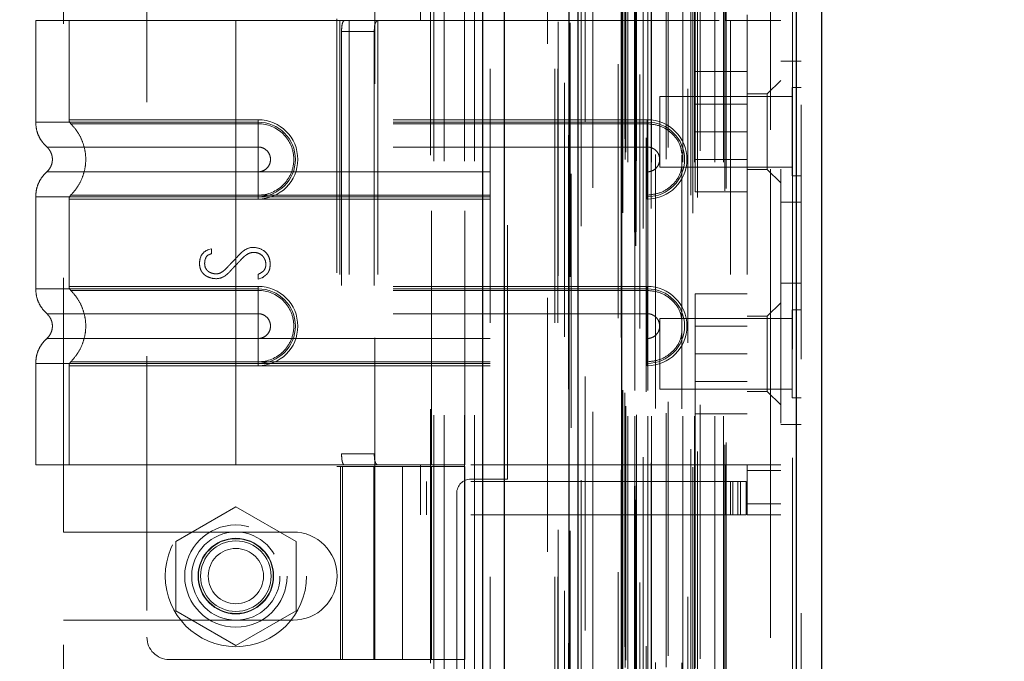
# Model space of a CAD drawing. Header units: inches. Extents: x 0.2 to 10.8, y 0.2 to 8.2.
# Tile 21 of 68: x 1.839 to 2.227, y 3.481 to 3.733. Entities that reach past the tile are written whole.
import ezdxf

# ---------------------------------------------------------------- set-up
doc = ezdxf.new("R2010")
doc.units = ezdxf.units.IN
doc.header["$MEASUREMENT"] = 0
doc.linetypes.add('HIDDEN', pattern=[0.075, 0.05, -0.025])
doc.layers.add('DIMENSIONS', color=140, linetype='Continuous')
doc.styles.add('SLDTEXTSTYLE0', font='TXT', dxfattribs={"width": 0.7})
doc.dimstyles.new('SLDDIMSTYLE0', dxfattribs={"dimtxt": 0.084961, "dimasz": 0.13, "dimexe": 0, "dimexo": 0.0625, "dimgap": 0.02124, "dimtad": 0, "dimtih": 1, "dimtoh": 1, "dimlfac": 9, "dimrnd": 1e-09, "dimzin": 12, "dimdsep": 46, "dimtxsty": 'SLDTEXTSTYLE0', "dimsah": 1, "dimcen": 0.09, "dimadec": 0, "dimazin": 3, "dimtfac": 1, "dimtofl": 0, "dimtmove": 0, "dimatfit": 3, "dimfxl": 0, "dimfrac": 2, "dimtolj": 1, "dimtzin": 12, "dimarcsym": 0})
doc.dimstyles.new('SLDDIMSTYLE1', dxfattribs={"dimtxt": 0.084961, "dimasz": 0.13, "dimexe": 0, "dimexo": 0.0625, "dimgap": 0.02124, "dimtad": 0, "dimtih": 1, "dimtoh": 1, "dimlfac": 9, "dimrnd": 1e-09, "dimzin": 12, "dimdsep": 46, "dimtxsty": 'SLDTEXTSTYLE0', "dimsah": 1, "dimcen": 0.09, "dimadec": 0, "dimazin": 3, "dimtfac": 1, "dimtmove": 0, "dimatfit": 0, "dimfxl": 0, "dimfrac": 2, "dimtolj": 1, "dimtzin": 12, "dimarcsym": 0})

# ---------------------------------------------------------------- blocks, each defined once
blk = doc.blocks.new('_D_5')
at = {"layer": 'DIMENSIONS'}
for p, q in [((0.92138, 3.27758), (0.92138, 3.52758)), ((1.87926, 3.27758), (0.79638, 3.27758)), ((1.12799, 3.00592), (0.79638, 3.00592)), ((0.92138, 2.7755), (0.92138, 3.00592)), ((0.39212, 2.7755), (0.36359, 2.7755)), ((0.36359, 2.7755), (0.36359, 2.64047)), ((0.64459, 2.7755), (0.67312, 2.7755)), ((0.67312, 2.7755), (0.67312, 2.64047)), ((0.79778, 2.7755), (0.92138, 2.7755)), ((0.36359, 2.64047), (0.39212, 2.64047)), ((0.67312, 2.64047), (0.64459, 2.64047))]:
    blk.add_line(p, q, dxfattribs=at)
for points in [[(0.92138, 3.27758), (0.94138, 3.40758), (0.90138, 3.40758)], [(0.92138, 3.00592), (0.90138, 2.87592), (0.94138, 2.87592)]]:
    blk.add_solid(points, dxfattribs=at)
at = {"layer": 'DIMENSIONS', "char_height": 0.083333, "attachment_point": 1, "style": 'SLDTEXTSTYLE0'}
for s, insert in [('2.45', (0.39212, 2.90194)), ('62.1', (0.39212, 2.74789))]:
    blk.add_mtext(s, dxfattribs=dict(at, insert=insert))
blk = doc.blocks.new('_D_6')
at = {"layer": 'DIMENSIONS'}
for p, q in [((1.87926, 4.01336), (0.79638, 4.01336)), ((0.92138, 4.01336), (0.92138, 3.82914)), ((0.75981, 3.67509), (0.73128, 3.67509)), ((0.73128, 3.67509), (0.73128, 3.54006)), ((1.08296, 3.67509), (1.11149, 3.67509)), ((1.11149, 3.67509), (1.11149, 3.54006)), ((0.73128, 3.54006), (0.75981, 3.54006)), ((1.11149, 3.54006), (1.08296, 3.54006)), ((0.92138, 3.27758), (0.92138, 3.52104)), ((1.87926, 3.27758), (0.79638, 3.27758))]:
    blk.add_line(p, q, dxfattribs=at)
for points in [[(0.92138, 4.01336), (0.90138, 3.88336), (0.94138, 3.88336)], [(0.92138, 3.27758), (0.94138, 3.40758), (0.90138, 3.40758)]]:
    blk.add_solid(points, dxfattribs=at)
at = {"layer": 'DIMENSIONS', "char_height": 0.083333, "attachment_point": 1, "style": 'SLDTEXTSTYLE0'}
for s, insert in [('6.62', (0.79515, 3.80154)), ('168.2', (0.75981, 3.64749))]:
    blk.add_mtext(s, dxfattribs=dict(at, insert=insert))
blk = doc.blocks.new('_D_11')
at = {"layer": 'DIMENSIONS'}
for p, q in [((2.54554, 3.53229), (2.51701, 3.53229)), ((2.51701, 3.53229), (2.51701, 3.39726)), ((2.79801, 3.53229), (2.82654, 3.53229)), ((2.82654, 3.53229), (2.82654, 3.39726)), ((2.43139, 3.45281), (2.29604, 3.45281)), ((2.29604, 3.45281), (2.29604, 3.20836)), ((2.51701, 3.39726), (2.54554, 3.39726)), ((2.82654, 3.39726), (2.79801, 3.39726)), ((1.9349, 3.20836), (2.42104, 3.20836)), ((2.07427, 3.00592), (2.42104, 3.00592)), ((2.29604, 3.00592), (2.29604, 2.75592))]:
    blk.add_line(p, q, dxfattribs=at)
for points in [[(2.29604, 3.20836), (2.31604, 3.33836), (2.27604, 3.33836)], [(2.29604, 3.00592), (2.27604, 2.87592), (2.31604, 2.87592)]]:
    blk.add_solid(points, dxfattribs=at)
at = {"layer": 'DIMENSIONS', "char_height": 0.083333, "attachment_point": 1, "style": 'SLDTEXTSTYLE0'}
for s, insert in [('1.82', (2.54554, 3.65873)), ('46.3', (2.54554, 3.50468)), ('TYP.', (2.54963, 3.35063))]:
    blk.add_mtext(s, dxfattribs=dict(at, insert=insert))

msp = doc.modelspace()

# ---------------------------------------------------------------- linework, layer by layer
at = {"color": 7, "linetype": 'Continuous', "lineweight": 25}
for p, q in [((2.021441, 3.013918), (2.021441, 5.163912)), ((2.029927, 3.013918), (2.029927, 5.162339)), ((2.055361, 3.013918), (2.055361, 5.150374)), ((2.058876, 3.013918), (2.058876, 5.150029)), ((2.075947, 5.115757), (2.075947, 3.048724)), ((2.144641, 5.103644), (2.144641, 3.060836)), ((2.154557, 5.099717), (2.154557, 3.064763))]:
    msp.add_line(p, q, dxfattribs=at)
at = {"color": 7, "linetype": 'HIDDEN', "lineweight": 18}
for p, q in [((2.021441, 5.163912), (2.021441, 3.013918)), ((2.021441, 5.163912), (2.021441, 3.013918)), ((2.021441, 3.013918), (2.021441, 5.163912)), ((2.02427, 3.013918), (2.02427, 5.162339)), ((2.02427, 3.013918), (2.02427, 5.162339)), ((2.029927, 3.013918), (2.029927, 5.162339)), ((2.049704, 3.013918), (2.049704, 5.150374)), ((2.049704, 3.013918), (2.049704, 5.150374)), ((2.050876, 3.013918), (2.050876, 5.150029)), ((2.055361, 3.013918), (2.055361, 5.150374)), ((2.0557, 3.032096), (2.0557, 5.132384)), ((2.081581, 3.044278), (2.081581, 5.120202)), ((2.081581, 3.044278), (2.081581, 5.120202)), ((2.074557, 5.115757), (2.074557, 3.048724)), ((2.081014, 3.049617), (2.081014, 5.114863)), ((2.081693, 3.049737), (2.081693, 5.114743)), ((2.06004, 3.052041), (2.06004, 5.112445)), ((2.06004, 3.052053), (2.06004, 5.112427)), ((2.083108, 5.111783), (2.083108, 3.052659)), ((2.084431, 3.051036), (2.084431, 5.113444)), ((2.07581, 5.108164), (2.07581, 3.056316)), ((2.075846, 3.056036), (2.075846, 5.108444)), ((2.076448, 3.057321), (2.076448, 5.107159)), ((2.076448, 3.057321), (2.076448, 5.107159)), ((2.102088, 5.106125), (2.102088, 3.058359)), ((2.103997, 3.057121), (2.103997, 5.107359)), ((2.084472, 3.061099), (2.084472, 5.103381)), ((2.087628, 3.058909), (2.087628, 5.105574)), ((2.143252, 5.103644), (2.143252, 3.060836)), ((2.143252, 3.060836), (2.143252, 5.103644)), ((2.144641, 3.060836), (2.144641, 5.103644)), ((2.103218, 3.064191), (2.103218, 5.100289)), ((2.10588, 3.063359), (2.10588, 5.101133)), ((2.116574, 3.065928), (2.116574, 5.098552)), ((2.146557, 5.099717), (2.146557, 3.064763)), ((2.064623, 3.067072), (2.064623, 5.097407)), ((2.117151, 3.066902), (2.117151, 5.097578)), ((2.078467, 3.077192), (2.078467, 5.087288)), ((2.078467, 3.077192), (2.078467, 5.087288)), ((2.081231, 5.087288), (2.081231, 3.077192)), ((2.081231, 3.077192), (2.081231, 5.087288)), ((2.081787, 3.077747), (2.081787, 5.086733)), ((2.085676, 5.086733), (2.085676, 3.077747)), ((2.086231, 3.077192), (2.086231, 5.087288)), ((2.086231, 5.087288), (2.086231, 3.077192)), ((2.087796, 3.077192), (2.087796, 5.087288)), ((2.100023, 3.077192), (2.100023, 5.087288)), ((2.104616, 3.077192), (2.104616, 5.087288)), ((2.104899, 3.078077), (2.104899, 5.086407)), ((2.112663, 3.077192), (2.112663, 5.087288)), ((2.11604, 3.077192), (2.11604, 5.087288)), ((2.11604, 3.077192), (2.11604, 5.087288)), ((2.077343, 3.078303), (2.077343, 5.086177)), ((2.077343, 3.078303), (2.077343, 5.086177)), ((2.077669, 3.081185), (2.077669, 5.083296)), ((2.093527, 3.078414), (2.093527, 5.086122)), ((2.106919, 3.08168), (2.106919, 5.082801)), ((2.089248, 5.080258), (2.089248, 3.084224)), ((2.094257, 3.082919), (2.094257, 5.081562)), ((2.094257, 3.082919), (2.094257, 5.081562)), ((2.099665, 5.080095), (2.099665, 3.084387)), ((2.076519, 3.08744), (2.076519, 5.07704)), ((2.076519, 3.08744), (2.076519, 5.07704)), ((2.077249, 3.086409), (2.077249, 5.078071)), ((2.077249, 3.086409), (2.077249, 5.078071)), ((2.056085, 5.072625), (2.056085, 3.091874)), ((2.061597, 3.092894), (2.061597, 5.071586)), ((2.046876, 3.123807), (2.046876, 5.040584)), ((2.046876, 3.123807), (2.046876, 5.040584)), ((2.046876, 3.123807), (2.046876, 5.040584)), ((2.046876, 3.123807), (2.046876, 5.040584)), ((2.134557, 3.174518), (2.134557, 4.989962)), ((2.134557, 3.174518), (2.134557, 4.989962)), ((2.134557, 4.989962), (2.134557, 3.174518)), ((2.134557, 4.989962), (2.134557, 3.174518)), ((2.138557, 3.174518), (2.138557, 4.989962)), ((2.002098, 3.277584), (2.002098, 4.013362)), ((2.002098, 3.277584), (2.002098, 4.013362)), ((2.006098, 3.277584), (2.006098, 4.013362)), ((2.014098, 3.277584), (2.014098, 4.013362)), ((2.018098, 3.277584), (2.018098, 4.013362)), ((2.018098, 3.277584), (2.018098, 4.013362)), ((1.97889, 3.808057), (1.97889, 3.479973)), ((2.000762, 3.479973), (2.000762, 3.808057)), ((1.889214, 3.800778), (1.889214, 3.490191)), ((1.856431, 3.531612), (1.856431, 3.759334)), ((1.996825, 3.732974), (1.996825, 3.752659)), ((2.116685, 3.732974), (2.116685, 3.752659)), ((2.031098, 3.552418), (2.031098, 3.738529)), ((2.125434, 3.732974), (2.125434, 3.735161)), ((1.924209, 3.732974), (1.845469, 3.732974)), ((1.845469, 3.732974), (1.845469, 3.692965)), ((1.858592, 3.732974), (1.858592, 3.693912)), ((1.924209, 3.732974), (1.924209, 3.692965)), ((1.96508, 3.732974), (1.924209, 3.732974)), ((1.924209, 3.732974), (1.924209, 3.692965)), ((1.924209, 3.732974), (1.924209, 3.693912)), ((1.924209, 3.732974), (1.924209, 3.693912)), ((1.963977, 3.73363), (1.963977, 3.557339)), ((1.96508, 3.732974), (1.96508, 3.557996)), ((1.96883, 3.732974), (1.96508, 3.732974)), ((1.96508, 3.732974), (1.96508, 3.557996)), ((1.96883, 3.732974), (1.96883, 3.557996)), ((2.014323, 3.732974), (1.96883, 3.732974)), ((1.980078, 3.732974), (1.980078, 3.557996)), ((2.0012, 3.557996), (2.0012, 3.732974)), ((2.014323, 3.557996), (2.014323, 3.732974)), ((2.014323, 3.732974), (2.116685, 3.732974)), ((2.014323, 3.732974), (2.116685, 3.732974)), ((2.118872, 3.732974), (2.116685, 3.732974)), ((2.118872, 3.732974), (2.118872, 3.557996)), ((2.138557, 3.732974), (2.118872, 3.732974)), ((2.118872, 3.732974), (2.118872, 3.557996)), ((2.125434, 3.732974), (2.125434, 3.557996)), ((1.965806, 3.728599), (1.965806, 3.56237)), ((1.965806, 3.728599), (1.978674, 3.728599)), ((1.978674, 3.728599), (1.978674, 3.56237)), ((2.146557, 3.716962), (2.138557, 3.716962)), ((2.125434, 3.712851), (2.104878, 3.712851)), ((2.104878, 3.712851), (2.104878, 3.689184)), ((2.138557, 3.709352), (2.133308, 3.704102)), ((2.133308, 3.704102), (2.125434, 3.704102)), ((2.133308, 3.689229), (2.133308, 3.704102)), ((2.143085, 3.706546), (2.143085, 3.689184)), ((2.146557, 3.706546), (2.143085, 3.706546)), ((2.091002, 3.703073), (2.091002, 3.689184)), ((2.143085, 3.703073), (2.091002, 3.703073)), ((2.125434, 3.700068), (2.104878, 3.700068)), ((1.924209, 3.693912), (1.932958, 3.693912)), ((2.086064, 3.693912), (1.924209, 3.693912)), ((1.924209, 3.692965), (1.932958, 3.692965)), ((2.086064, 3.692965), (1.924209, 3.692965)), ((1.924209, 3.692352), (1.932958, 3.692352)), ((2.086064, 3.692352), (1.924209, 3.692352)), ((1.932958, 3.693912), (1.932958, 3.692352)), ((1.932958, 3.692965), (1.932958, 3.683176)), ((2.086064, 3.693912), (2.086064, 3.692352)), ((2.086064, 3.692965), (2.086064, 3.683176)), ((2.091002, 3.689184), (2.091002, 3.675296)), ((2.125434, 3.689184), (2.104878, 3.689184)), ((2.104878, 3.689184), (2.104878, 3.665518)), ((2.133308, 3.674356), (2.133308, 3.689229)), ((2.143085, 3.689184), (2.143085, 3.671823)), ((1.924209, 3.683176), (1.932958, 3.683176)), ((2.086064, 3.683176), (1.924209, 3.683176)), ((2.104878, 3.678301), (2.125434, 3.678301)), ((1.932958, 3.67341), (1.924209, 3.67341)), ((1.924209, 3.67341), (2.086064, 3.67341)), ((1.932958, 3.663621), (1.932958, 3.67341)), ((2.086064, 3.663621), (2.086064, 3.67341)), ((2.091002, 3.675296), (2.143085, 3.675296)), ((2.125434, 3.674356), (2.133308, 3.674356)), ((2.133308, 3.674356), (2.138557, 3.669107)), ((2.143085, 3.671823), (2.146557, 3.671823)), ((2.125434, 3.665518), (2.104878, 3.665518)), ((1.845469, 3.663621), (1.845469, 3.627348)), ((1.858592, 3.662674), (1.858592, 3.628295)), ((1.932958, 3.664234), (1.924209, 3.664234)), ((1.924209, 3.664234), (2.086064, 3.664234)), ((1.924209, 3.663621), (1.924209, 3.627348)), ((1.924209, 3.663621), (1.924209, 3.627348)), ((1.932958, 3.663621), (1.924209, 3.663621)), ((1.924209, 3.663621), (2.086064, 3.663621)), ((1.924209, 3.662674), (1.924209, 3.628295)), ((1.924209, 3.662674), (1.924209, 3.628295)), ((1.932958, 3.662674), (1.924209, 3.662674)), ((1.924209, 3.662674), (2.086064, 3.662674)), ((1.932958, 3.662674), (1.932958, 3.664234)), ((2.086064, 3.662674), (2.086064, 3.664234)), ((2.138557, 3.661407), (2.146557, 3.661407)), ((1.913384, 3.642775), (1.914622, 3.643096)), ((1.914622, 3.643096), (1.914622, 3.64111)), ((1.932941, 3.631118), (1.932941, 3.632997)), ((1.934479, 3.63163), (1.932941, 3.631118)), ((1.924209, 3.628295), (1.932958, 3.628295)), ((2.086064, 3.628295), (1.924209, 3.628295)), ((1.924209, 3.627348), (1.932958, 3.627348)), ((2.086064, 3.627348), (1.924209, 3.627348)), ((1.924209, 3.626735), (1.932958, 3.626735)), ((2.086064, 3.626735), (1.924209, 3.626735)), ((1.932958, 3.628295), (1.932958, 3.626735)), ((1.932958, 3.627348), (1.932958, 3.617559)), ((2.086064, 3.628295), (2.086064, 3.626735)), ((2.086064, 3.627348), (2.086064, 3.617559)), ((2.146557, 3.629518), (2.138557, 3.629518)), ((2.125434, 3.625407), (2.104878, 3.625407)), ((2.104878, 3.625407), (2.104878, 3.60174)), ((2.138557, 3.621863), (2.133308, 3.616613)), ((2.143085, 3.619101), (2.143085, 3.60174)), ((2.146557, 3.619101), (2.143085, 3.619101)), ((1.924209, 3.617559), (1.932958, 3.617559)), ((2.086064, 3.617559), (1.924209, 3.617559)), ((2.091002, 3.615629), (2.091002, 3.60174)), ((2.143085, 3.615629), (2.091002, 3.615629)), ((2.133308, 3.616613), (2.125434, 3.616613)), ((2.133308, 3.586867), (2.133308, 3.616613)), ((2.125434, 3.612623), (2.104878, 3.612623)), ((1.932958, 3.607793), (1.924209, 3.607793)), ((1.924209, 3.607793), (2.086064, 3.607793)), ((1.932958, 3.598004), (1.932958, 3.607793)), ((2.086064, 3.598004), (2.086064, 3.607793)), ((2.091002, 3.60174), (2.091002, 3.587851)), ((2.125434, 3.60174), (2.104878, 3.60174)), ((2.104878, 3.60174), (2.104878, 3.578073)), ((2.143085, 3.60174), (2.143085, 3.584379)), ((1.845469, 3.598004), (1.845469, 3.557996)), ((1.858592, 3.597057), (1.858592, 3.557996)), ((1.932958, 3.598618), (1.924209, 3.598618)), ((1.924209, 3.598618), (2.086064, 3.598618)), ((1.924209, 3.598004), (1.924209, 3.557996)), ((1.932958, 3.598004), (1.924209, 3.598004)), ((1.924209, 3.598004), (1.924209, 3.557996)), ((1.924209, 3.598004), (2.086064, 3.598004)), ((1.924209, 3.597057), (1.924209, 3.557996)), ((1.924209, 3.597057), (1.924209, 3.557996)), ((1.932958, 3.597057), (1.924209, 3.597057)), ((1.924209, 3.597057), (2.086064, 3.597057)), ((1.932958, 3.597057), (1.932958, 3.598618)), ((2.086064, 3.597057), (2.086064, 3.598618)), ((2.091002, 3.587851), (2.143085, 3.587851)), ((2.104878, 3.590857), (2.125434, 3.590857)), ((2.125434, 3.586867), (2.133308, 3.586867)), ((2.133308, 3.586867), (2.138557, 3.581618)), ((2.143085, 3.584379), (2.146557, 3.584379)), ((2.125434, 3.578073), (2.104878, 3.578073)), ((2.138557, 3.573962), (2.146557, 3.573962)), ((1.978674, 3.56237), (1.965806, 3.56237)), ((1.924209, 3.557996), (1.845469, 3.557996)), ((1.96508, 3.557996), (1.924209, 3.557996)), ((1.963977, 3.557339), (1.989826, 3.557339)), ((1.96883, 3.557996), (1.96508, 3.557996)), ((1.965329, 3.557339), (1.965329, 3.481443)), ((1.966164, 3.481443), (1.966164, 3.557339)), ((2.014323, 3.557996), (1.96883, 3.557996)), ((1.978452, 3.557339), (1.978452, 3.481443)), ((1.97884, 3.557339), (1.97884, 3.481443)), ((1.989826, 3.557339), (1.989826, 3.481443)), ((1.989826, 3.557339), (2.014323, 3.557339)), ((1.989826, 3.481443), (1.989826, 3.557339)), ((1.996825, 3.53831), (1.996825, 3.557996)), ((2.0012, 3.481443), (2.0012, 3.557339)), ((2.116685, 3.557996), (2.014323, 3.557996)), ((2.116685, 3.557996), (2.014323, 3.557996)), ((2.014323, 3.481443), (2.014323, 3.557339)), ((2.118872, 3.557996), (2.116685, 3.557996)), ((2.116685, 3.53831), (2.116685, 3.557996)), ((2.138557, 3.557996), (2.118872, 3.557996)), ((2.125434, 3.555808), (2.125434, 3.557996)), ((2.016654, 3.552418), (2.031098, 3.552418)), ((2.138557, 3.555808), (2.125434, 3.555808)), ((2.125434, 3.555808), (2.125434, 3.542685)), ((2.116685, 3.551434), (1.996825, 3.551434)), ((1.999216, 3.53831), (1.999216, 3.551434)), ((2.116685, 3.551434), (2.118872, 3.551434)), ((2.118872, 3.551434), (2.118872, 3.53831)), ((2.118872, 3.551434), (2.122809, 3.551434)), ((2.119687, 3.53831), (2.119687, 3.551434)), ((2.121671, 3.53831), (2.121671, 3.551434)), ((2.122809, 3.53831), (2.122809, 3.551434)), ((2.122809, 3.551434), (2.124997, 3.551434)), ((2.122809, 3.53831), (2.122809, 3.551434)), ((2.124997, 3.53831), (2.124997, 3.551434)), ((2.011098, 3.546862), (2.011098, 3.123807)), ((1.924209, 3.541579), (1.900543, 3.527915)), ((1.947876, 3.527915), (1.924209, 3.541579)), ((2.138557, 3.542685), (2.125434, 3.542685)), ((2.125434, 3.53831), (2.125434, 3.542685)), ((2.138557, 3.542685), (2.125434, 3.542685)), ((2.116685, 3.53831), (1.996825, 3.53831)), ((2.118872, 3.53831), (2.116685, 3.53831)), ((2.122809, 3.53831), (2.118872, 3.53831)), ((2.124997, 3.53831), (2.122809, 3.53831)), ((2.138557, 3.53831), (2.125434, 3.53831)), ((1.856431, 3.531612), (1.946709, 3.531612)), ((1.900543, 3.527915), (1.900543, 3.500587)), ((1.947876, 3.500587), (1.947876, 3.527915)), ((1.900543, 3.500587), (1.924209, 3.486923)), ((1.924209, 3.486923), (1.947876, 3.500587)), ((1.856431, 3.387237), (1.856431, 3.49689)), ((1.856431, 3.49689), (1.946709, 3.49689)), ((1.897962, 3.481443), (1.989826, 3.481443)), ((2.014323, 3.481443), (1.989826, 3.481443))]:
    msp.add_line(p, q, dxfattribs=at)
at = {"color": 7, "linetype": 'HIDDEN', "lineweight": 18, "flags": 128}
for points in [[(2.051024, 5.13246), (2.051023, 4.098854), (2.051024, 3.032021)], [(2.053557, 5.108406), (2.053557, 4.098854), (2.053557, 3.056077)], [(2.064623, 3.067073), (2.064622, 3.997223), (2.064623, 5.097408)], [(2.055118, 5.087799), (2.055117, 4.124741), (2.055118, 3.076684)], [(2.055118, 5.087797), (2.055117, 4.098854), (2.055118, 3.076707)], [(2.064606, 3.078956), (2.064607, 4.065602), (2.064606, 5.085522)]]:
    msp.add_lwpolyline(points, dxfattribs=at)
at = {"color": 7, "linetype": 'HIDDEN', "lineweight": 18}
for radius in [0.027778, 0.020122, 0.017361, 0.014873, 0.014722, 0.013889, 0.010883]:
    msp.add_circle((1.924209, 3.514251), radius, dxfattribs=at)
for centre, radius, start, end in [((1.932958, 3.678293), 0.015619, 270, 90), ((1.932958, 3.678293), 0.014672, 270, 90), ((2.086064, 3.678293), 0.015619, 270, 90), ((2.086064, 3.678293), 0.014672, 270, 90), ((1.932958, 3.612676), 0.015619, 270, 90), ((1.932958, 3.612676), 0.014672, 270, 90), ((2.086064, 3.612676), 0.015619, 270, 90), ((2.086064, 3.612676), 0.014672, 270, 90), ((2.016654, 3.546862), 0.005556, 90, 180), ((1.946709, 3.514251), 0.017361, 270, 90), ((1.897962, 3.490191), 0.008749, 180, 270)]:
    msp.add_arc(centre, radius, start, end, dxfattribs=at)
for points, knots in [([(1.965806, 3.728599), (1.965806, 3.729179), (1.965828, 3.729748), (1.965921, 3.730809), (1.965992, 3.731295), (1.966193, 3.732102), (1.966325, 3.732427), (1.966646, 3.73286), (1.966838, 3.732974), (1.967052, 3.732974)], [0, 0, 0, 0, 0.25, 0.25, 0.5, 0.5, 0.75, 0.75, 1, 1, 1, 1]), ([(1.980391, 3.732974), (1.980064, 3.732974), (1.979779, 3.732873), (1.979315, 3.732453), (1.979137, 3.732134), (1.97888, 3.731328), (1.978798, 3.730836), (1.978696, 3.729768), (1.978674, 3.729186), (1.978674, 3.728599)], [0, 0, 0, 0, 0.25, 0.25, 0.5, 0.5, 0.75, 0.75, 1, 1, 1, 1]), ([(1.924209, 3.692965), (1.919056, 3.692965), (1.913902, 3.692965), (1.903793, 3.692965), (1.898838, 3.692965), (1.889315, 3.692965), (1.884749, 3.692965), (1.876179, 3.692965), (1.872176, 3.692965), (1.864887, 3.692965), (1.861602, 3.692965), (1.855876, 3.692965), (1.853435, 3.692965), (1.849491, 3.692965), (1.847987, 3.692965), (1.845977, 3.692965), (1.845469, 3.692965), (1.845469, 3.692965), (1.845977, 3.692965), (1.847987, 3.692965), (1.849491, 3.692965), (1.853435, 3.692965), (1.855876, 3.692965), (1.861602, 3.692965), (1.864887, 3.692965), (1.872176, 3.692965), (1.876179, 3.692965), (1.884749, 3.692965), (1.889315, 3.692965), (1.898838, 3.692965), (1.903793, 3.692965), (1.913902, 3.692965), (1.919056, 3.692965), (1.924209, 3.692965)], [0, 0, 0, 0, 0.0625, 0.0625, 0.125, 0.125, 0.1875, 0.1875, 0.25, 0.25, 0.3125, 0.3125, 0.375, 0.375, 0.4375, 0.4375, 0.5, 0.5, 0.5625, 0.5625, 0.625, 0.625, 0.6875, 0.6875, 0.75, 0.75, 0.8125, 0.8125, 0.875, 0.875, 0.9375, 0.9375, 1, 1, 1, 1]), ([(1.845469, 3.692965), (1.845525, 3.692048), (1.845638, 3.690195), (1.846548, 3.687535), (1.847938, 3.685093), (1.849251, 3.683782), (1.8499, 3.683133)], [0, 0, 0, 0, 0.2473381, 0.5001336, 0.7528697, 1, 1, 1, 1]), ([(1.858592, 3.693922), (1.8586, 3.693777), (1.858614, 3.693484), (1.858752, 3.693062), (1.858957, 3.692667), (1.859156, 3.692451), (1.859254, 3.692344)], [0, 0, 0, 0, 0.2475241, 0.5, 0.7524759, 1, 1, 1, 1]), ([(1.924209, 3.693912), (1.914185, 3.693912), (1.897024, 3.693912), (1.875794, 3.693912), (1.862008, 3.693912), (1.856884, 3.693912), (1.862008, 3.693912), (1.875794, 3.693912), (1.897024, 3.693912), (1.914185, 3.693912), (1.924209, 3.693912)], [4.7123997, 4.7123997, 4.7123997, 4.7123997, 5.1705487, 5.4977979, 5.890497, 6.2831961, 6.6758952, 7.0685943, 7.3958435, 7.8539925, 7.8539925, 7.8539925, 7.8539925]), ([(1.859113, 3.692483), (1.860013, 3.691512), (1.861813, 3.689572), (1.863682, 3.68604), (1.864875, 3.682252), (1.865285, 3.678293), (1.864875, 3.674334), (1.863682, 3.670546), (1.861813, 3.667014), (1.860013, 3.665074), (1.859113, 3.664103)], [0, 0, 0, 0, 0.1250858, 0.2501263, 0.3751555, 0.5, 0.6248445, 0.7498737, 0.8749142, 1, 1, 1, 1]), ([(1.924209, 3.692352), (1.915704, 3.692352), (1.907207, 3.692352), (1.891493, 3.692352), (1.884286, 3.692352), (1.872266, 3.692352), (1.867446, 3.692352), (1.860941, 3.692352), (1.859248, 3.692352), (1.85925, 3.692352), (1.860939, 3.692352), (1.867448, 3.692352), (1.872264, 3.692352), (1.884286, 3.692352), (1.891493, 3.692352), (1.907207, 3.692352), (1.915703, 3.692352), (1.924209, 3.692352)], [0, 0, 0, 0, 0.125, 0.125, 0.25, 0.25, 0.375, 0.375, 0.5, 0.5, 0.625, 0.625, 0.75, 0.75, 0.875, 0.875, 1, 1, 1, 1]), ([(1.924209, 3.692965), (1.924209, 3.691123), (1.924209, 3.689283), (1.924209, 3.685922), (1.924209, 3.684402), (1.924209, 3.683176)], [0, 0, 0, 0, 0.5, 0.5, 1, 1, 1, 1]), ([(1.924209, 3.692965), (1.924209, 3.691179), (1.924209, 3.687434), (1.924209, 3.68436), (1.924209, 3.683175)], [0.05211884, 0.05211884, 0.05211884, 0.05211884, 0.5000015, 0.94800699, 0.94800699, 0.94800699, 0.94800699]), ([(1.924209, 3.664234), (1.924209, 3.667876), (1.924209, 3.678293), (1.924209, 3.68871), (1.924209, 3.692352)], [0.02713175, 0.02713175, 0.02713175, 0.02713175, 0.5, 0.97286829, 0.97286829, 0.97286829, 0.97286829]), ([(1.932958, 3.692352), (1.936653, 3.692389), (1.942117, 3.690056), (1.946284, 3.683812), (1.947383, 3.678293), (1.946284, 3.672773), (1.942117, 3.66653), (1.936653, 3.664197), (1.932958, 3.664234)], [6.2831853, 6.2831853, 6.2831853, 6.2831853, 7.0685835, 7.4612826, 7.8539816, 8.2466807, 8.6393798, 9.424778, 9.424778, 9.424778, 9.424778]), ([(2.099665, 3.680594), (2.099522, 3.681641), (2.099131, 3.684518), (2.096203, 3.688455), (2.091599, 3.691721), (2.087909, 3.692141), (2.086064, 3.692352)], [0, 0, 0, 0, 0.1602007, 0.4401338, 0.7200669, 1, 1, 1, 1]), ([(1.849803, 3.683219), (1.850132, 3.682891), (1.850791, 3.682234), (1.851482, 3.68101), (1.851927, 3.679686), (1.852083, 3.678293), (1.851927, 3.6769), (1.851482, 3.675576), (1.850791, 3.674352), (1.850132, 3.673695), (1.849803, 3.673367)], [0, 0, 0, 0, 0.1248324, 0.2499391, 0.3751057, 0.5, 0.6248943, 0.7500609, 0.8751676, 1, 1, 1, 1]), ([(1.924209, 3.683175), (1.913182, 3.683175), (1.893965, 3.683175), (1.869802, 3.683175), (1.853818, 3.683175), (1.84787, 3.683175), (1.853818, 3.683175), (1.869802, 3.683175), (1.893965, 3.683175), (1.913182, 3.683175), (1.924209, 3.683175)], [4.7124141, 4.7124141, 4.7124141, 4.7124141, 5.1572161, 5.4883922, 5.8858034, 6.2832146, 6.6806259, 7.0780371, 7.4092131, 7.8540152, 7.8540152, 7.8540152, 7.8540152]), ([(1.932958, 3.683176), (1.933597, 3.683176), (1.934236, 3.683049), (1.935417, 3.68256), (1.935959, 3.682198), (1.936863, 3.681294), (1.937225, 3.680752), (1.937714, 3.679571), (1.937841, 3.678932), (1.937841, 3.677654), (1.937714, 3.677015), (1.937225, 3.675834), (1.936863, 3.675292), (1.935959, 3.674388), (1.935417, 3.674026), (1.934236, 3.673537), (1.933597, 3.67341), (1.932958, 3.67341)], [0, 0, 0, 0, 0.125, 0.125, 0.25, 0.25, 0.375, 0.375, 0.5, 0.5, 0.625, 0.625, 0.75, 0.75, 0.875, 0.875, 1, 1, 1, 1]), ([(2.086064, 3.67341), (2.086703, 3.67341), (2.087342, 3.673537), (2.088523, 3.674026), (2.089065, 3.674388), (2.089969, 3.675292), (2.090331, 3.675834), (2.09082, 3.677015), (2.090947, 3.677654), (2.090947, 3.678932), (2.09082, 3.679571), (2.090331, 3.680752), (2.089969, 3.681294), (2.089065, 3.682198), (2.088523, 3.68256), (2.087342, 3.683049), (2.086703, 3.683176), (2.086064, 3.683176)], [0, 0, 0, 0, 0.125, 0.125, 0.25, 0.25, 0.375, 0.375, 0.5, 0.5, 0.625, 0.625, 0.75, 0.75, 0.875, 0.875, 1, 1, 1, 1]), ([(1.8499, 3.673453), (1.849251, 3.672804), (1.847938, 3.671493), (1.846548, 3.669051), (1.845638, 3.666391), (1.845525, 3.664538), (1.845469, 3.663621)], [0, 0, 0, 0, 0.2471303, 0.4998664, 0.752662, 1, 1, 1, 1]), ([(1.924209, 3.673411), (1.913182, 3.673411), (1.893965, 3.673411), (1.869802, 3.673411), (1.853818, 3.673411), (1.84787, 3.673411), (1.853818, 3.673411), (1.869802, 3.673411), (1.893965, 3.673411), (1.913182, 3.673411), (1.924209, 3.673411)], [4.7123641, 4.7123641, 4.7123641, 4.7123641, 5.1571661, 5.4883421, 5.8857534, 6.2831646, 6.6805758, 7.0779871, 7.4091631, 7.853965, 7.853965, 7.853965, 7.853965]), ([(1.924209, 3.663621), (1.924209, 3.665407), (1.924209, 3.669152), (1.924209, 3.672226), (1.924209, 3.673411)], [0.05211882, 0.05211882, 0.05211882, 0.05211882, 0.50000135, 0.948007, 0.948007, 0.948007, 0.948007]), ([(1.924209, 3.663621), (1.924209, 3.665463), (1.924209, 3.667303), (1.924209, 3.670664), (1.924209, 3.672184), (1.924209, 3.67341)], [0, 0, 0, 0, 0.5, 0.5, 1, 1, 1, 1]), ([(2.086064, 3.664234), (2.087909, 3.664445), (2.091599, 3.664865), (2.096203, 3.668131), (2.099131, 3.672068), (2.099522, 3.674945), (2.099665, 3.675992)], [0, 0, 0, 0, 0.2799331, 0.5598662, 0.8397993, 1, 1, 1, 1]), ([(1.924209, 3.663621), (1.919056, 3.663621), (1.913902, 3.663621), (1.903793, 3.663621), (1.898838, 3.663621), (1.889315, 3.663621), (1.884749, 3.663621), (1.876179, 3.663621), (1.872176, 3.663621), (1.864887, 3.663621), (1.861602, 3.663621), (1.855876, 3.663621), (1.853435, 3.663621), (1.849491, 3.663621), (1.847987, 3.663621), (1.845977, 3.663621), (1.845469, 3.663621), (1.845469, 3.663621), (1.845977, 3.663621), (1.847987, 3.663621), (1.849491, 3.663621), (1.853435, 3.663621), (1.855876, 3.663621), (1.861602, 3.663621), (1.864887, 3.663621), (1.872176, 3.663621), (1.876179, 3.663621), (1.884749, 3.663621), (1.889315, 3.663621), (1.898838, 3.663621), (1.903793, 3.663621), (1.913902, 3.663621), (1.919056, 3.663621), (1.924209, 3.663621)], [0, 0, 0, 0, 0.0625, 0.0625, 0.125, 0.125, 0.1875, 0.1875, 0.25, 0.25, 0.3125, 0.3125, 0.375, 0.375, 0.4375, 0.4375, 0.5, 0.5, 0.5625, 0.5625, 0.625, 0.625, 0.6875, 0.6875, 0.75, 0.75, 0.8125, 0.8125, 0.875, 0.875, 0.9375, 0.9375, 1, 1, 1, 1]), ([(1.859254, 3.664241), (1.859156, 3.664135), (1.858957, 3.663919), (1.858752, 3.663524), (1.858614, 3.663102), (1.8586, 3.662809), (1.858592, 3.662664)], [0, 0, 0, 0, 0.2475241, 0.5, 0.7524759, 1, 1, 1, 1]), ([(1.924209, 3.662674), (1.914185, 3.662674), (1.897024, 3.662674), (1.875794, 3.662674), (1.862008, 3.662674), (1.856884, 3.662674), (1.862008, 3.662674), (1.875794, 3.662674), (1.897024, 3.662674), (1.914185, 3.662674), (1.924209, 3.662674)], [4.71239, 4.71239, 4.71239, 4.71239, 5.1705389, 5.4977882, 5.8904873, 6.2831864, 6.6758855, 7.0685845, 7.3958338, 7.8539827, 7.8539827, 7.8539827, 7.8539827]), ([(1.924209, 3.664234), (1.915703, 3.664234), (1.907207, 3.664234), (1.891493, 3.664234), (1.884286, 3.664234), (1.872264, 3.664234), (1.867448, 3.664234), (1.860939, 3.664234), (1.85925, 3.664234), (1.859248, 3.664234), (1.860941, 3.664234), (1.867446, 3.664234), (1.872266, 3.664234), (1.884286, 3.664234), (1.891493, 3.664234), (1.907207, 3.664234), (1.915704, 3.664234), (1.924209, 3.664234)], [0, 0, 0, 0, 0.125, 0.125, 0.25, 0.25, 0.375, 0.375, 0.5, 0.5, 0.625, 0.625, 0.75, 0.75, 0.875, 0.875, 1, 1, 1, 1]), ([(1.932941, 3.632997), (1.933607, 3.63335), (1.934408, 3.633837), (1.934884, 3.634174), (1.935532, 3.634862), (1.935994, 3.635928), (1.936027, 3.637655), (1.935627, 3.639108), (1.934348, 3.640827), (1.932662, 3.641642), (1.930332, 3.641822), (1.928621, 3.64094), (1.927594, 3.64016), (1.926957, 3.639584), (1.926391, 3.639), (1.926098, 3.638688), (1.925458, 3.638014), (1.924616, 3.637117), (1.923571, 3.636003), (1.922729, 3.635102), (1.922095, 3.634428), (1.9218, 3.63411), (1.921225, 3.633514), (1.920608, 3.632957), (1.919066, 3.631769), (1.916763, 3.631129), (1.914471, 3.631536), (1.91294, 3.632148), (1.91203, 3.632688), (1.910828, 3.633867), (1.910178, 3.635178), (1.909871, 3.636783), (1.909992, 3.639139), (1.910877, 3.641298), (1.912413, 3.642398), (1.913384, 3.642775)], [0, 0, 0, 0, 0.03125, 0.046875, 0.0625, 0.09375, 0.125, 0.15625, 0.1875, 0.25, 0.3125, 0.34375, 0.359375, 0.375, 0.3828125, 0.390625, 0.40625, 0.4375, 0.46875, 0.5, 0.515625, 0.5234375, 0.53125, 0.546875, 0.5625, 0.625, 0.6875, 0.71875, 0.75, 0.78125, 0.8125, 0.84375, 0.875, 0.9375, 1, 1, 1, 1]), ([(1.914622, 3.64111), (1.913375, 3.640902), (1.912357, 3.640035), (1.911952, 3.638172), (1.91189, 3.636615), (1.912236, 3.635337), (1.913227, 3.634281), (1.913968, 3.633799), (1.915019, 3.633387), (1.916534, 3.633155), (1.918, 3.633453), (1.919362, 3.63439), (1.920216, 3.635135), (1.921082, 3.636043), (1.921404, 3.636394), (1.922225, 3.637265), (1.923265, 3.638364), (1.924607, 3.63975), (1.925612, 3.640856), (1.926739, 3.641933), (1.928343, 3.643154), (1.929699, 3.643629), (1.930785, 3.643629)], [0, 0, 0, 0, 0.125, 0.15625, 0.1875, 0.25, 0.28125, 0.3125, 0.375, 0.4375, 0.5, 0.53125, 0.5625, 0.578125, 0.59375, 0.625, 0.6875, 0.75, 0.8125, 0.84375, 0.875, 1, 1, 1, 1]), ([(1.930785, 3.643629), (1.932458, 3.643629), (1.934563, 3.643074), (1.93664, 3.641102), (1.937525, 3.639239), (1.937814, 3.636807), (1.937494, 3.634876), (1.937002, 3.633878), (1.93658, 3.633305), (1.936369, 3.633096), (1.935718, 3.632528), (1.934944, 3.63196), (1.934479, 3.63163)], [0, 0, 0, 0, 0.25, 0.375, 0.5, 0.625, 0.75, 0.8125, 0.84375, 0.875, 0.9375, 1, 1, 1, 1]), ([(1.924209, 3.627348), (1.919056, 3.627348), (1.913902, 3.627348), (1.903793, 3.627348), (1.898838, 3.627348), (1.889315, 3.627348), (1.884749, 3.627348), (1.876179, 3.627348), (1.872176, 3.627348), (1.864887, 3.627348), (1.861602, 3.627348), (1.855876, 3.627348), (1.853435, 3.627348), (1.849491, 3.627348), (1.847987, 3.627348), (1.845977, 3.627348), (1.845469, 3.627348), (1.845469, 3.627348), (1.845977, 3.627348), (1.847987, 3.627348), (1.849491, 3.627348), (1.853435, 3.627348), (1.855876, 3.627348), (1.861602, 3.627348), (1.864887, 3.627348), (1.872176, 3.627348), (1.876179, 3.627348), (1.884749, 3.627348), (1.889315, 3.627348), (1.898838, 3.627348), (1.903793, 3.627348), (1.913902, 3.627348), (1.919056, 3.627348), (1.924209, 3.627348)], [0, 0, 0, 0, 0.0625, 0.0625, 0.125, 0.125, 0.1875, 0.1875, 0.25, 0.25, 0.3125, 0.3125, 0.375, 0.375, 0.4375, 0.4375, 0.5, 0.5, 0.5625, 0.5625, 0.625, 0.625, 0.6875, 0.6875, 0.75, 0.75, 0.8125, 0.8125, 0.875, 0.875, 0.9375, 0.9375, 1, 1, 1, 1]), ([(1.845469, 3.627348), (1.845525, 3.626432), (1.845638, 3.624578), (1.846548, 3.621918), (1.847938, 3.619476), (1.849251, 3.618165), (1.8499, 3.617516)], [0, 0, 0, 0, 0.2473381, 0.5001336, 0.7528697, 1, 1, 1, 1]), ([(1.924209, 3.628295), (1.914538, 3.628295), (1.897683, 3.628295), (1.876436, 3.628295), (1.862297, 3.628295), (1.856866, 3.628295), (1.861808, 3.628295), (1.875558, 3.628295), (1.896861, 3.628295), (1.914125, 3.628295), (1.924209, 3.628295)], [4.7123947, 4.7123947, 4.7123947, 4.7123947, 5.154448, 5.4836607, 5.878716, 6.2737713, 6.6688266, 7.0638819, 7.3930946, 7.8539925, 7.8539925, 7.8539925, 7.8539925]), ([(1.858592, 3.628306), (1.8586, 3.62816), (1.858614, 3.627867), (1.858753, 3.627445), (1.858957, 3.62705), (1.859156, 3.626835), (1.859255, 3.626728)], [0, 0, 0, 0, 0.2475241, 0.5000001, 0.752476, 1, 1, 1, 1]), ([(1.859113, 3.626866), (1.860007, 3.625892), (1.861797, 3.623943), (1.863668, 3.620415), (1.86487, 3.616631), (1.865287, 3.612676), (1.86487, 3.608722), (1.863668, 3.604938), (1.861797, 3.601409), (1.860007, 3.599461), (1.859113, 3.598487)], [0, 0, 0, 0, 0.1250548, 0.2502085, 0.3752638, 0.5, 0.6247362, 0.7497915, 0.8749452, 1, 1, 1, 1]), ([(1.924209, 3.626735), (1.921502, 3.626735), (1.918625, 3.626735), (1.912547, 3.626735), (1.909346, 3.626735), (1.902694, 3.626735), (1.899242, 3.626735), (1.892244, 3.626735), (1.888697, 3.626735), (1.881767, 3.626735), (1.878386, 3.626735), (1.872145, 3.626735), (1.869288, 3.626735), (1.864492, 3.626735), (1.862558, 3.626735), (1.859934, 3.626735), (1.859247, 3.626735), (1.859247, 3.626735), (1.859934, 3.626735), (1.862558, 3.626735), (1.864492, 3.626735), (1.869288, 3.626735), (1.872145, 3.626735), (1.878386, 3.626735), (1.881767, 3.626735), (1.888697, 3.626735), (1.892244, 3.626735), (1.899242, 3.626735), (1.902694, 3.626735), (1.909346, 3.626735), (1.912547, 3.626735), (1.918625, 3.626735), (1.921502, 3.626735), (1.924209, 3.626735)], [0, 0, 0, 0, 0.0625, 0.0625, 0.125, 0.125, 0.1875, 0.1875, 0.25, 0.25, 0.3125, 0.3125, 0.375, 0.375, 0.4375, 0.4375, 0.5, 0.5, 0.5625, 0.5625, 0.625, 0.625, 0.6875, 0.6875, 0.75, 0.75, 0.8125, 0.8125, 0.875, 0.875, 0.9375, 0.9375, 1, 1, 1, 1]), ([(1.924209, 3.627348), (1.924209, 3.625506), (1.924209, 3.623666), (1.924209, 3.620305), (1.924209, 3.618786), (1.924209, 3.617559)], [0, 0, 0, 0, 0.5, 0.5, 1, 1, 1, 1]), ([(1.924209, 3.627348), (1.924209, 3.625562), (1.924209, 3.621817), (1.924209, 3.618744), (1.924209, 3.617558)], [0.05211884, 0.05211884, 0.05211884, 0.05211884, 0.5000015, 0.94800699, 0.94800699, 0.94800699, 0.94800699]), ([(1.932958, 3.626735), (1.936653, 3.626772), (1.942117, 3.624439), (1.946284, 3.618196), (1.947383, 3.612676), (1.946284, 3.607157), (1.942117, 3.600913), (1.936653, 3.598581), (1.932958, 3.598618)], [6.2831853, 6.2831853, 6.2831853, 6.2831853, 7.0685835, 7.4612826, 7.8539816, 8.2466807, 8.6393798, 9.424778, 9.424778, 9.424778, 9.424778]), ([(2.099665, 3.614977), (2.099522, 3.616024), (2.099131, 3.618901), (2.096203, 3.622838), (2.091599, 3.626104), (2.087909, 3.626524), (2.086064, 3.626735)], [0, 0, 0, 0, 0.1602007, 0.4401338, 0.7200669, 1, 1, 1, 1]), ([(1.849803, 3.617602), (1.850132, 3.617274), (1.850791, 3.616618), (1.851482, 3.615394), (1.851927, 3.614069), (1.852083, 3.612676), (1.851927, 3.611284), (1.851482, 3.609959), (1.850791, 3.608735), (1.850132, 3.608078), (1.849803, 3.607751)], [0, 0, 0, 0, 0.1248324, 0.2499391, 0.3751057, 0.5, 0.6248943, 0.7500609, 0.8751676, 1, 1, 1, 1]), ([(1.924209, 3.617558), (1.913182, 3.617558), (1.893965, 3.617558), (1.869802, 3.617558), (1.853818, 3.617558), (1.84787, 3.617558), (1.853818, 3.617558), (1.869802, 3.617558), (1.893965, 3.617558), (1.913182, 3.617558), (1.924209, 3.617558)], [4.7124141, 4.7124141, 4.7124141, 4.7124141, 5.1572161, 5.4883922, 5.8858034, 6.2832146, 6.6806259, 7.0780371, 7.4092131, 7.8540152, 7.8540152, 7.8540152, 7.8540152]), ([(1.932958, 3.617559), (1.933597, 3.617559), (1.934236, 3.617432), (1.935417, 3.616943), (1.935959, 3.616581), (1.936863, 3.615677), (1.937225, 3.615135), (1.937714, 3.613954), (1.937841, 3.613315), (1.937841, 3.612037), (1.937714, 3.611398), (1.937225, 3.610217), (1.936863, 3.609675), (1.935959, 3.608771), (1.935417, 3.60841), (1.934236, 3.60792), (1.933597, 3.607793), (1.932958, 3.607793)], [0, 0, 0, 0, 0.125, 0.125, 0.25, 0.25, 0.375, 0.375, 0.5, 0.5, 0.625, 0.625, 0.75, 0.75, 0.875, 0.875, 1, 1, 1, 1]), ([(2.086064, 3.607793), (2.086703, 3.607793), (2.087342, 3.60792), (2.088523, 3.60841), (2.089065, 3.608771), (2.089969, 3.609675), (2.090331, 3.610217), (2.09082, 3.611398), (2.090947, 3.612037), (2.090947, 3.613315), (2.09082, 3.613954), (2.090331, 3.615135), (2.089969, 3.615677), (2.089065, 3.616581), (2.088523, 3.616943), (2.087342, 3.617432), (2.086703, 3.617559), (2.086064, 3.617559)], [0, 0, 0, 0, 0.125, 0.125, 0.25, 0.25, 0.375, 0.375, 0.5, 0.5, 0.625, 0.625, 0.75, 0.75, 0.875, 0.875, 1, 1, 1, 1]), ([(1.8499, 3.607836), (1.849251, 3.607188), (1.847938, 3.605876), (1.846548, 3.603434), (1.845638, 3.600774), (1.845525, 3.598921), (1.845469, 3.598004)], [0, 0, 0, 0, 0.2471303, 0.4998664, 0.752662, 1, 1, 1, 1]), ([(1.924209, 3.607794), (1.913182, 3.607794), (1.893965, 3.607794), (1.869802, 3.607794), (1.853818, 3.607794), (1.84787, 3.607794), (1.853818, 3.607794), (1.869802, 3.607794), (1.893965, 3.607794), (1.913182, 3.607794), (1.924209, 3.607794)], [4.7123641, 4.7123641, 4.7123641, 4.7123641, 5.1571661, 5.4883421, 5.8857534, 6.2831646, 6.6805758, 7.0779871, 7.4091631, 7.8539651, 7.8539651, 7.8539651, 7.8539651]), ([(1.924209, 3.598004), (1.924209, 3.599791), (1.924209, 3.603535), (1.924209, 3.606609), (1.924209, 3.607794)], [0.05211878, 0.05211878, 0.05211878, 0.05211878, 0.50000135, 0.94800698, 0.94800698, 0.94800698, 0.94800698]), ([(1.924209, 3.598004), (1.924209, 3.599846), (1.924209, 3.601686), (1.924209, 3.605048), (1.924209, 3.606567), (1.924209, 3.607793)], [0, 0, 0, 0, 0.5, 0.5, 1, 1, 1, 1]), ([(2.086064, 3.598618), (2.087909, 3.598828), (2.091599, 3.599249), (2.096203, 3.602514), (2.099131, 3.606451), (2.099522, 3.609328), (2.099665, 3.610375)], [0, 0, 0, 0, 0.27993308, 0.55986617, 0.83979925, 1, 1, 1, 1]), ([(1.924209, 3.598004), (1.919056, 3.598004), (1.913902, 3.598004), (1.903793, 3.598004), (1.898838, 3.598004), (1.889315, 3.598004), (1.884749, 3.598004), (1.876179, 3.598004), (1.872176, 3.598004), (1.864887, 3.598004), (1.861602, 3.598004), (1.855876, 3.598004), (1.853435, 3.598004), (1.849491, 3.598004), (1.847987, 3.598004), (1.845977, 3.598004), (1.845469, 3.598004), (1.845469, 3.598004), (1.845977, 3.598004), (1.847987, 3.598004), (1.849491, 3.598004), (1.853435, 3.598004), (1.855876, 3.598004), (1.861602, 3.598004), (1.864887, 3.598004), (1.872176, 3.598004), (1.876179, 3.598004), (1.884749, 3.598004), (1.889315, 3.598004), (1.898838, 3.598004), (1.903793, 3.598004), (1.913902, 3.598004), (1.919056, 3.598004), (1.924209, 3.598004)], [0, 0, 0, 0, 0.0625, 0.0625, 0.125, 0.125, 0.1875, 0.1875, 0.25, 0.25, 0.3125, 0.3125, 0.375, 0.375, 0.4375, 0.4375, 0.5, 0.5, 0.5625, 0.5625, 0.625, 0.625, 0.6875, 0.6875, 0.75, 0.75, 0.8125, 0.8125, 0.875, 0.875, 0.9375, 0.9375, 1, 1, 1, 1]), ([(1.924209, 3.597057), (1.914125, 3.597057), (1.896861, 3.597057), (1.875558, 3.597057), (1.861808, 3.597057), (1.856866, 3.597057), (1.862297, 3.597057), (1.876436, 3.597057), (1.897683, 3.597057), (1.914538, 3.597057), (1.924209, 3.597057)], [4.71239, 4.71239, 4.71239, 4.71239, 5.1732878, 5.5025006, 5.8975559, 6.2926112, 6.6876664, 7.0827217, 7.4119345, 7.8539878, 7.8539878, 7.8539878, 7.8539878]), ([(1.859255, 3.598625), (1.859156, 3.598518), (1.858957, 3.598302), (1.858753, 3.597907), (1.858614, 3.597485), (1.8586, 3.597192), (1.858592, 3.597047)], [0, 0, 0, 0, 0.2475241, 0.5, 0.7524759, 1, 1, 1, 1]), ([(1.924209, 3.598618), (1.921502, 3.598618), (1.918625, 3.598618), (1.912547, 3.598618), (1.909346, 3.598618), (1.902694, 3.598618), (1.899242, 3.598618), (1.892244, 3.598618), (1.888697, 3.598618), (1.881767, 3.598618), (1.878386, 3.598618), (1.872145, 3.598618), (1.869288, 3.598618), (1.864492, 3.598618), (1.862558, 3.598618), (1.859934, 3.598618), (1.859247, 3.598618), (1.859247, 3.598618), (1.859934, 3.598618), (1.862558, 3.598618), (1.864492, 3.598618), (1.869288, 3.598618), (1.872145, 3.598618), (1.878386, 3.598618), (1.881767, 3.598618), (1.888697, 3.598618), (1.892244, 3.598618), (1.899242, 3.598618), (1.902694, 3.598618), (1.909346, 3.598618), (1.912547, 3.598618), (1.918625, 3.598618), (1.921502, 3.598618), (1.924209, 3.598618)], [0, 0, 0, 0, 0.0625, 0.0625, 0.125, 0.125, 0.1875, 0.1875, 0.25, 0.25, 0.3125, 0.3125, 0.375, 0.375, 0.4375, 0.4375, 0.5, 0.5, 0.5625, 0.5625, 0.625, 0.625, 0.6875, 0.6875, 0.75, 0.75, 0.8125, 0.8125, 0.875, 0.875, 0.9375, 0.9375, 1, 1, 1, 1]), ([(1.967052, 3.557996), (1.966838, 3.557996), (1.966648, 3.558107), (1.966325, 3.558541), (1.966194, 3.558865), (1.965992, 3.559671), (1.965921, 3.56016), (1.965829, 3.561215), (1.965806, 3.56179), (1.965806, 3.56237)], [0, 0, 0, 0, 0.25, 0.25, 0.5, 0.5, 0.75, 0.75, 1, 1, 1, 1]), ([(1.978674, 3.56237), (1.978674, 3.561783), (1.978695, 3.561207), (1.978798, 3.560134), (1.97888, 3.559644), (1.979136, 3.558837), (1.979315, 3.558517), (1.979777, 3.558098), (1.980063, 3.557996), (1.980391, 3.557996)], [0, 0, 0, 0, 0.25, 0.25, 0.5, 0.5, 0.75, 0.75, 1, 1, 1, 1])]:
    msp.add_open_spline(points, degree=3, knots=knots, dxfattribs=at)
for points in [[(1.924209, 3.693912), (1.924209, 3.693333), (1.924209, 3.692757), (1.924209, 3.692352)], [(1.924209, 3.693912), (1.924209, 3.693347), (1.924209, 3.692742), (1.924209, 3.692351)], [(1.924209, 3.664234), (1.924209, 3.667891), (1.924209, 3.678293), (1.924209, 3.688695), (1.924209, 3.692352)], [(1.932958, 3.678293), (1.932958, 3.680905), (1.932958, 3.686117), (1.932958, 3.690523), (1.932958, 3.692352)], [(2.086064, 3.692352), (2.086064, 3.690523), (2.086064, 3.686117), (2.086064, 3.680905), (2.086064, 3.678293)], [(1.924209, 3.678293), (1.924209, 3.680124), (1.924209, 3.681956), (1.924209, 3.683176)], [(1.924209, 3.678293), (1.924209, 3.680124), (1.924209, 3.681956), (1.924209, 3.683175)], [(1.932958, 3.678293), (1.932958, 3.680124), (1.932958, 3.681956), (1.932958, 3.683176)], [(2.086064, 3.683176), (2.086064, 3.681956), (2.086064, 3.680124), (2.086064, 3.678293)], [(1.924209, 3.67341), (1.924209, 3.67463), (1.924209, 3.676462), (1.924209, 3.678293)], [(1.924209, 3.673411), (1.924209, 3.67463), (1.924209, 3.676462), (1.924209, 3.678293)], [(1.932958, 3.67341), (1.932958, 3.67463), (1.932958, 3.676462), (1.932958, 3.678293)], [(1.932958, 3.664234), (1.932958, 3.666063), (1.932958, 3.670469), (1.932958, 3.675681), (1.932958, 3.678293)], [(2.086064, 3.678293), (2.086064, 3.675681), (2.086064, 3.670469), (2.086064, 3.666063), (2.086064, 3.664234)], [(2.086064, 3.678293), (2.086064, 3.676462), (2.086064, 3.67463), (2.086064, 3.67341)], [(1.924209, 3.662674), (1.924209, 3.663239), (1.924209, 3.663844), (1.924209, 3.664234)], [(1.924209, 3.662674), (1.924209, 3.663253), (1.924209, 3.663829), (1.924209, 3.664234)], [(1.924209, 3.628295), (1.924209, 3.627716), (1.924209, 3.627141), (1.924209, 3.626735)], [(1.924209, 3.628295), (1.924209, 3.62773), (1.924209, 3.627126), (1.924209, 3.626735)], [(1.924209, 3.626735), (1.924209, 3.623078), (1.924209, 3.612676), (1.924209, 3.602274), (1.924209, 3.598618)], [(1.924209, 3.626735), (1.924209, 3.623077), (1.924209, 3.612676), (1.924209, 3.602275), (1.924209, 3.598618)], [(1.932958, 3.612676), (1.932958, 3.615288), (1.932958, 3.620501), (1.932958, 3.624906), (1.932958, 3.626735)], [(2.086064, 3.626735), (2.086064, 3.624906), (2.086064, 3.620501), (2.086064, 3.615288), (2.086064, 3.612676)], [(1.924209, 3.617559), (1.924209, 3.616339), (1.924209, 3.614507), (1.924209, 3.612676)], [(1.924209, 3.617558), (1.924209, 3.616339), (1.924209, 3.614508), (1.924209, 3.612676)], [(1.932958, 3.612676), (1.932958, 3.614507), (1.932958, 3.616339), (1.932958, 3.617559)], [(2.086064, 3.617559), (2.086064, 3.616339), (2.086064, 3.614507), (2.086064, 3.612676)], [(1.924209, 3.612676), (1.924209, 3.610845), (1.924209, 3.609013), (1.924209, 3.607794)], [(1.924209, 3.612676), (1.924209, 3.610845), (1.924209, 3.609014), (1.924209, 3.607793)], [(1.932958, 3.607793), (1.932958, 3.609014), (1.932958, 3.610845), (1.932958, 3.612676)], [(1.932958, 3.598618), (1.932958, 3.600446), (1.932958, 3.604852), (1.932958, 3.610064), (1.932958, 3.612676)], [(2.086064, 3.612676), (2.086064, 3.610064), (2.086064, 3.604852), (2.086064, 3.600446), (2.086064, 3.598618)], [(2.086064, 3.612676), (2.086064, 3.610845), (2.086064, 3.609014), (2.086064, 3.607793)], [(1.924209, 3.597057), (1.924209, 3.597623), (1.924209, 3.598228), (1.924209, 3.598619)], [(1.924209, 3.597057), (1.924209, 3.597636), (1.924209, 3.598212), (1.924209, 3.598618)]]:
    msp.add_open_spline(points, degree=3, dxfattribs=at)

# ---------------------------------------------------------------- dimensions: what is measured, and where the dimension line sits
at = {"layer": 'DIMENSIONS'}
for base, p2, dimstyle, picture, middle in [((0.921385, 4.013362), (1.929265, 4.013362), 'SLDDIMSTYLE0', '_D_6', (0.921385, 3.675094)), ((0.921385, 3.005918), (1.177987, 3.005918), 'SLDDIMSTYLE1', '_D_5', (0.921385, 2.775503))]:
    dim = msp.add_linear_dim(base=base, p1=(1.929265, 3.277584), p2=p2, angle=90, dimstyle=dimstyle, dxfattribs=at)
    dim.commit()
    dim.dimension.update_dxf_attribs({"geometry": picture, "text_midpoint": middle, "dimtype": 160})
dim = msp.add_linear_dim(base=(2.29604, 3.005918), p1=(1.884904, 3.208362), p2=(2.024271, 3.005918), angle=90, text='<>\\PTYP.', dimstyle='SLDDIMSTYLE1', dxfattribs=at)
dim.commit()
dim.dimension.update_dxf_attribs({"geometry": '_D_11', "text_midpoint": (2.29604, 3.452813), "dimtype": 160})

doc.saveas('drawing.dxf')
